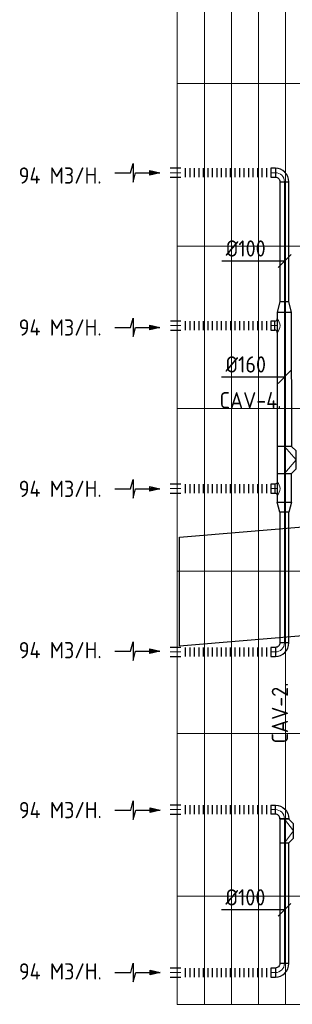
# Model space of a CAD drawing. Header units: millimetres. Extents: x -73257 to 31053, y 5203 to 51987.
# Tile 6 of 58: x -66226 to -63204, y 23122 to 34030. Entities that reach past the tile are written whole.
import ezdxf

# ---------------------------------------------------------------- set-up
doc = ezdxf.new("R2010")
doc.units = ezdxf.units.MM
doc.header["$LTSCALE"] = 50
for name, color, linetype in [('4plfd', 254, 'Continuous'), ('BALKEN', 7, 'Continuous'), ('WL570---_RETOUR', 100, 'Continuous'), ('WM570---', 2, 'Continuous'), ('WM570---_RETOUR', 2, 'Continuous')]:
    doc.layers.add(name, color=color, linetype=linetype)
doc.layers.add('WL570---_BESTAAND-HARTLIJN', color=161, linetype='Continuous', lineweight=0)
doc.layers.add('WL570---_BESTAAND-RETOUR', color=140, linetype='Continuous', lineweight=0)
doc.styles.add('MAATVOERING', font='ISO')

# ---------------------------------------------------------------- blocks, each defined once
blk = doc.blocks.new('Groep-46')
at = {"color": 8, "linetype": 'Continuous', "lineweight": 13}
for p, q in [((-66365, 22602), (-66365, 39402)), ((-66365, 39402), (-64565, 39402)), ((-66365, 39402), (-66365, 22602)), ((-65965, 39402), (-66365, 39402)), ((-66065, 39402), (-66065, 22602)), ((-65765, 39402), (-65765, 22602)), ((-65465, 39402), (-65465, 22602)), ((-65165, 39402), (-65165, 22602)), ((-64865, 39402), (-64865, 22602)), ((-64565, 39402), (-64565, 22602)), ((-64565, 39402), (-64565, 22602)), ((-64265, 39402), (-64265, 22602)), ((-63965, 39402), (-63965, 22602)), ((-63665, 39402), (-63665, 22602)), ((-63365, 39402), (-63365, 22602)), ((-63065, 39402), (-63065, 22602)), ((-62765, 39402), (-62765, 22602)), ((-62465, 39402), (-62465, 22602)), ((-62165, 39402), (-62165, 22602)), ((-61865, 39402), (-61865, 22602)), ((-61565, 39402), (-61565, 22602)), ((-61265, 22602), (-61265, 39402)), ((-60965, 39402), (-60965, 22602)), ((-60665, 22602), (-60665, 39402)), ((-60365, 39402), (-60365, 22602)), ((-60065, 39402), (-60065, 22602)), ((-59765, 39402), (-59765, 22602)), ((-59465, 39402), (-59465, 22602)), ((-59179, 39431), (-59179, 22631)), ((-64565, 22602), (-66365, 22602)), ((-65965, 22602), (-66365, 22602))]:
    blk.add_line(p, q, dxfattribs=at)
at = {"color": 8, "linetype": 'Continuous', "lineweight": 18}
for p, q in [((-64565, 22602), (-64565, 39402)), ((-64565, 39402), (-58890, 39402)), ((-58890, 39402), (-58890, 22602)), ((-66365, 38202), (-58890, 38202)), ((-66365, 36402), (-58890, 36402)), ((-66365, 34602), (-58890, 34602)), ((-66365, 32802), (-58890, 32802)), ((-66365, 31002), (-58890, 31002)), ((-66365, 29202), (-58890, 29202)), ((-66365, 27402), (-58890, 27402)), ((-66365, 25602), (-58890, 25602)), ((-66365, 23802), (-58890, 23802)), ((-58890, 22602), (-64565, 22602))]:
    blk.add_line(p, q, dxfattribs=at)
blk = doc.blocks.new('Groep-50')
at = {"color": 8}
blk.add_blockref('Groep-46', (0, 0), dxfattribs=at)
blk = doc.blocks.new('Block plafond 3e verd')
at = {"layer": '4plfd'}
blk.add_blockref('Groep-50', (73304.912, -19149.14), dxfattribs=at)
blk = doc.blocks.new('AFZPIJL')
for points in [[(0, -10), (0, -6.52), (-2.06, -5.97), (2.06, -5.97), (0, -5.41), (0, 0)], [(-0.26, -2.22), (0, 0)], [(0.26, -2.22), (0, 0)]]:
    blk.add_lwpolyline(points)
blk.add_lwpolyline([(0.52, -2.22), (-0.52, -2.22), (0, 0)], close=True)
blk = doc.blocks.new('FLLINE100')
blk.add_line((0, -50), (0, 50))
blk = doc.blocks.new('OEX10000100000')
at = {"rotation": 90}
for p in [(0, -50), (0, -100), (0, -150), (0, -200), (0, -250), (0, -300), (0, -350), (0, -400), (0, -450), (0, -500), (0, -550), (0, -600), (0, -650), (0, -700), (0, -750), (0, -800), (0, -850), (0, -900), (0, -950), (0, -1000)]:
    blk.add_blockref('FLLINE100', p, dxfattribs=at)
blk = doc.blocks.new('KARO')
for p, q in [((1, 0.5), (0, 0.5)), ((0, -0.5), (1, -0.5))]:
    blk.add_line(p, q)
at = {"invisible_edges": 15}
blk.add_3dface([(0, 0.5), (0, -0.5), (1, -0.5), (1, 0.5)], dxfattribs=at)
at = {"layer": 'WL570---_BESTAAND-HARTLIJN'}
blk.add_line((0, 0), (1, 0), dxfattribs=at)
blk = doc.blocks.new('OBO10000090H')
blk.add_lwpolyline([(50, -100, 0.414214), (-100, 50), (-100, -50, -0.414214), (-50, -100)], format="xyb", close=True)
at = {"invisible_edges": 15}
for points in [[(-91, -51), (-74, 48), (-100, 50), (-100, -50)], [(-83, -53), (-49, 41), (-74, 48), (-91, -51)], [(-75, -57), (-25, 30), (-49, 41), (-83, -53)], [(-68, -62), (-4, 15), (-25, 30), (-75, -57)], [(-62, -68), (15, -4), (-4, 15), (-68, -62)], [(-57, -75), (30, -25), (15, -4), (-62, -68)], [(-53, -83), (41, -49), (30, -25), (-57, -75)], [(-51, -91), (48, -74), (41, -49), (-53, -83)], [(-50, -100), (50, -100), (48, -74), (-51, -91)]]:
    blk.add_3dface(points, dxfattribs=at)
at = {"layer": 'WL570---_BESTAAND-HARTLIJN'}
blk.add_arc((-100, -100), 100, 0, 90, dxfattribs=at)
blk = doc.blocks.new('OSV16010001110G')
blk.add_lwpolyline([(0, -80), (112, -50), (112, 50), (0, 80)], close=True)
at = {"layer": 'WL570---_BESTAAND-HARTLIJN'}
blk.add_line((0, 0), (112, 0), dxfattribs=at)
blk = doc.blocks.new('OZA16001000900')
blk.add_lwpolyline([(-75, 0, 0.414214), (-50, 25), (50, 25, 0.414214), (75, 0, 0.414214)], format="xyb")
at = {"layer": 'WL570---_BESTAAND-HARTLIJN'}
blk.add_line((0, 25), (0, 0), dxfattribs=at)
at = {"layer": 'WL570---_BESTAAND-RETOUR'}
blk.add_arc((0, 75), 106, 225, 315, dxfattribs=at)
blk = doc.blocks.new('OTS16016020000H')
blk.add_lwpolyline([(-150, -80), (150, -80), (150, 80), (100, 130), (-100, 130), (-150, 80)], close=True)
at = {"layer": 'WL570---_BESTAAND-HARTLIJN'}
blk.add_line((-150, 0), (150, 0), dxfattribs=at)
at = {"layer": 'WL570---_BESTAAND-RETOUR'}
blk.add_lwpolyline([(-150, 0), (0, 130), (150, 0)], dxfattribs=at)
blk = doc.blocks.new('OTS10010016000H')
blk.add_lwpolyline([(-130, -50), (130, -50), (130, 50), (80, 100), (-80, 100), (-130, 50)], close=True)
at = {"layer": 'WL570---_BESTAAND-HARTLIJN'}
blk.add_line((-130, 0), (130, 0), dxfattribs=at)
at = {"layer": 'WL570---_BESTAAND-RETOUR'}
blk.add_lwpolyline([(-130, 0), (0, 100), (130, 0)], dxfattribs=at)
blk = doc.blocks.new('MVLINE')
blk.add_line((35.4, -35.4), (-35.4, 35.4))

msp = doc.modelspace()

# ---------------------------------------------------------------- linework, layer by layer
at = {"layer": 'BALKEN', "linetype": 'Continuous'}
for p, q in [((-64453.496, 28297.44), (-56993.434, 28919.164)), ((-64453.496, 27093.28), (-64453.496, 28297.44)), ((-64453.496, 27093.28), (-56993.434, 27715.004))]:
    msp.add_line(p, q, dxfattribs=at)
at = {"layer": 'WM570---_RETOUR'}
for points in [[(-63288.443, 31356.037), (-63985.137, 31356.037), (-63985.137, 31356.037)], [(-63290.892, 30071.505), (-63987.586, 30071.505), (-63987.586, 30071.505)], [(-63291.457, 24167.842), (-63988.151, 24167.842), (-63988.151, 24167.842)]]:
    msp.add_lwpolyline(points, dxfattribs=at)

# ---------------------------------------------------------------- block references
at = {"layer": 'WL570---_BESTAAND-RETOUR', "xscale": 6.199005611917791, "yscale": 100, "zscale": 100, "rotation": 269.9917860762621}
msp.add_blockref('KARO', (-63291.823, 25178.549), dxfattribs=at)
at = {"layer": 'WL570---_RETOUR'}
msp.add_blockref('Block plafond 3e verd', (-71418.596, 19669.012), dxfattribs=at)
for name, p, xscale, yscale, zscale, rotation in [('AFZPIJL', (-64671.249, 32334.253), 50, 50, 50, 270), ('KARO', (-63441.079, 32335.136), 49.28660382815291, 100, 100, 0.008213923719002), ('KARO', (-63291.778, 32235.165), 1332.173173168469, 100, 100, 270.0082139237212), ('KARO', (-63291.571, 30791.03), 1487.521774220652, 160, 160, 270.0164278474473), ('AFZPIJL', (-64671.118, 30621.749), 50, 50, 50, 270), ('KARO', (-63396.548, 30641.112), 44.28748593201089, 100, 100, 180), ('AFZPIJL', (-64670.98, 28832.627), 50, 50, 50, 270), ('KARO', (-63291.627, 28685.442), 318.0657499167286, 160, 160, 90.01642784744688), ('KARO', (-63396.548, 28835.36), 44.53034322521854, 100, 100, 180), ('KARO', (-63291.587, 28573.481), 1446.979788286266, 100, 100, 269.9917860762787), ('AFZPIJL', (-64670.854, 27034.694), 50, 50, 50, 270), ('KARO', (-63391.809, 27026.515), 49.27014462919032, 100, 100, 180), ('AFZPIJL', (-64669.435, 25273.671), 50, 50, 50, 270), ('KARO', (-63391.809, 25278.563), -49.27014462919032, 100, 100, 359.9835721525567), ('KARO', (-63291.794, 23574.431), 1337.918721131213, 100, 100, 89.9917860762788), ('AFZPIJL', (-64669.309, 23475.738), 50, 50, 50, 270), ('KARO', (-63391.809, 23474.446), 49.27014462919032, 100, 100, 180)]:
    msp.add_blockref(name, p, dxfattribs=dict(at, xscale=xscale, yscale=yscale, zscale=zscale, rotation=rotation))
at = {"layer": 'WL570---_RETOUR', "xscale": 114.956757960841, "yscale": 100, "zscale": 100}
for p in [(-64556.036, 32335.15), (-64555.793, 30641.112), (-64556.036, 28835.36), (-64556.036, 27026.515), (-64556.036, 25278.577), (-64556.036, 23474.446)]:
    msp.add_blockref('KARO', p, dxfattribs=at)
at = {"layer": 'WL570---_RETOUR'}
for name, p, rotation in [('OEX10000100000', (-64441.079, 32335.15), 90), ('OBO10000090H', (-63291.792, 32335.15), 0.0082139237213), ('OSV16010001110G', (-63291.571, 30791.03), 90.00821392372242), ('OEX10000100000', (-64440.836, 30641.112), 90), ('OZA16001000900', (-63371.548, 30641.116), 90.00821392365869), ('OTS16016020000H', (-63291.427, 29153.508), 270.0164278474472), ('OEX10000100000', (-64441.079, 28835.36), 90), ('OEX10000100000', (-64441.079, 27026.515), 90), ('OBO10000090H', (-63291.809, 27026.515), 269.9999999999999), ('OEX10000100000', (-64441.079, 25278.577), 90), ('OTS10010016000H', (-63291.933, 25042.35), 269.9917860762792), ('OBO10000090H', (-63291.809, 23474.446), 269.9999999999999), ('OEX10000100000', (-64441.079, 23474.446), 90)]:
    msp.add_blockref(name, p, dxfattribs=dict(at, rotation=rotation))
at = {"layer": 'WL570---_RETOUR', "xscale": -1}
for name, p, rotation in [('OZA16001000900', (-63371.548, 28835.356), 89.99178607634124), ('OSV16010001110G', (-63291.571, 28685.442), 89.9917860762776), ('OBO10000090H', (-63291.809, 25278.535), 269.9835721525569)]:
    msp.add_blockref(name, p, dxfattribs=dict(at, rotation=rotation))
at = {"layer": 'WM570---_RETOUR', "xscale": 2, "yscale": 2, "zscale": 2, "rotation": 90}
for p in [(-63288.443, 31356.289), (-63290.892, 30071.757), (-63291.457, 24168.094)]:
    msp.add_blockref('MVLINE', p, dxfattribs=at)

# ---------------------------------------------------------------- texts
at = {"layer": 'WM570---', "style": 'MAATVOERING'}
msp.add_text('CAV-2.', height=180, rotation=90, dxfattribs=at).set_placement((-63252.267, 26011.892))
at = {"layer": 'WM570---_RETOUR', "style": 'MAATVOERING'}
for s, p in [('94 M3/H.', (-66236.487, 32213.641)), ('%%C100', (-63942.424, 31405.452)), ('94 M3/H.', (-66236.246, 30529.986)), ('%%C160', (-63944.873, 30120.92)), ('94 M3/H.', (-66235.99, 28742.739)), ('94 M3/H.', (-66235.733, 26955.488)), ('94 M3/H.', (-66234.445, 25183.783)), ('%%C100', (-63945.438, 24217.256)), ('94 M3/H.', (-66234.189, 23396.532))]:
    msp.add_text(s, height=180, dxfattribs=at).set_placement(p)
msp.add_text('CAV-4.', height=180, rotation=0.0345842, dxfattribs=at).set_placement((-64010.6, 29724.281))

doc.saveas('drawing.dxf')
